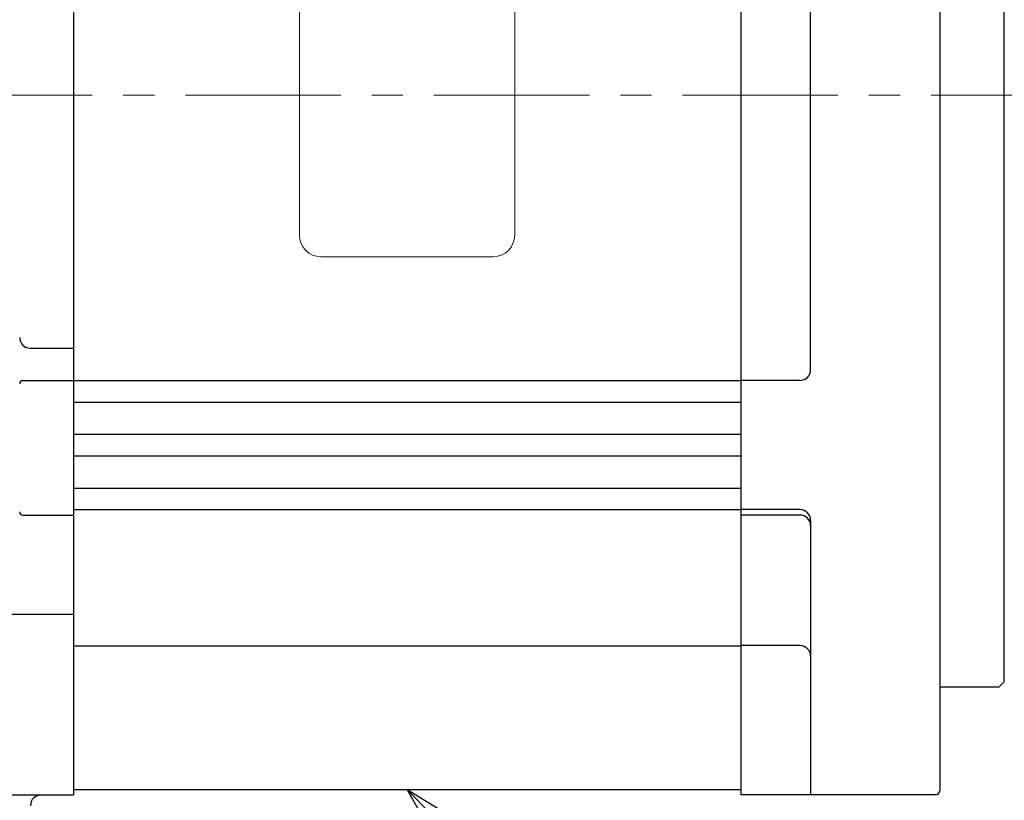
# Model space of a CAD drawing. Header units: millimetres. Extents: x 0 to 1071, y 0 to 742.
# Tile 107 of 127: x 339 to 431, y 422 to 495. Entities that reach past the tile are written whole.
import ezdxf

# ---------------------------------------------------------------- set-up
doc = ezdxf.new("R2010")
doc.units = ezdxf.units.MM
doc.header["$LTSCALE"] = 0.454724
doc.linetypes.add('CENTER', pattern=[50.8, 31.75, -6.35, 6.35, -6.35])
doc.layers.add('NoLayerName_001', color=7, linetype='Continuous')
doc.styles.get("Standard").update_dxf_attribs({"font": 'txt', "bigfont": 'extfont2'})
doc.dimstyles.get("Standard").update_dxf_attribs({"dimtxt": 2.5, "dimasz": 2.5, "dimexe": 1, "dimexo": 1, "dimtad": 1, "dimdec": 3, "dimzin": 0, "dimdsep": 46, "dimtxsty": 'Standard', "dimcen": 2.5, "dimadec": 3, "dimazin": 0, "dimtfac": 0.75, "dimtdec": 3, "dimtmove": 0, "dimatfit": 3, "dimfxl": 1, "dimarcsym": 0})

# ---------------------------------------------------------------- blocks, each defined once
blk = doc.blocks.new('_OPEN30')
at = {"color": 0, "linetype": 'ByBlock', "lineweight": -2}
for p, q in [((-1, 0.267949), (0, 0)), ((0, 0), (-1, -0.267949)), ((0, 0), (-1, 0))]:
    blk.add_line(p, q, dxfattribs=at)
blk = doc.blocks.new('*D134')
at = {"layer": 'Defpoints', "color": 0}
for p in [(430.5, 542.5), (543.75, 542.5), (430.5, 432.5)]:
    blk.add_point(p, dxfattribs=at)
at = {"layer": 'NoLayerName_001', "color": 0, "linetype": 'Continuous', "lineweight": 13}
for p, q in [((433, 542.5), (546.25, 542.5)), ((543.75, 436.25), (543.75, 538.75)), ((433, 432.5), (546.25, 432.5))]:
    blk.add_line(p, q, dxfattribs=at)
at = {"layer": 'NoLayerName_001', "color": 0, "lineweight": 13, "xscale": 3.75, "yscale": 3.75, "zscale": 3.75}
for p, rotation in [((543.75, 542.5), 90), ((543.75, 432.5), 270)]:
    blk.add_blockref('_OPEN30', p, dxfattribs=dict(at, rotation=rotation))
at = {"layer": 'NoLayerName_001', "color": 0, "lineweight": 13, "insert": (533.087, 487.5), "char_height": 8.75, "attachment_point": 5, "rotation": 90}
blk.add_mtext('\\A1;\\W0.8000;%%c110{\\H6.836375;\\S 0^ -0.035;}', dxfattribs=at)
blk = doc.blocks.new('*D141')
at = {"layer": 'Defpoints', "color": 0}
for p in [(425, 422.9), (340.05, 368.6), (425, 343.75)]:
    blk.add_point(p, dxfattribs=at)
at = {"layer": 'NoLayerName_001', "color": 0, "linetype": 'Continuous', "lineweight": 13}
for p, q in [((425, 420.4), (425, 341.25)), ((340.05, 366.1), (340.05, 341.25)), ((343.8, 343.75), (421.25, 343.75))]:
    blk.add_line(p, q, dxfattribs=at)
at = {"layer": 'NoLayerName_001', "color": 0, "lineweight": 13, "xscale": 3.75, "yscale": 3.75, "zscale": 3.75, "rotation": 180}
blk.add_blockref('_OPEN30', (340.05, 343.75), dxfattribs=at)
at = {"layer": 'NoLayerName_001', "color": 0, "lineweight": 13, "xscale": 3.75, "yscale": 3.75, "zscale": 3.75}
blk.add_blockref('_OPEN30', (425, 343.75), dxfattribs=at)
at = {"layer": 'NoLayerName_001', "color": 0, "lineweight": 13, "insert": (382.525, 351.434), "char_height": 8.75, "attachment_point": 5}
blk.add_mtext('\\W0.8000;８５', dxfattribs=at)
blk = doc.blocks.new('*D142')
at = {"layer": 'Defpoints', "color": 0}
for p in [(284, 427.831), (425, 422.9), (284, 325)]:
    blk.add_point(p, dxfattribs=at)
at = {"layer": 'NoLayerName_001', "color": 0, "linetype": 'Continuous', "lineweight": 13}
for p, q in [((284, 425.331), (284, 322.5)), ((425, 420.4), (425, 322.5)), ((421.25, 325), (287.75, 325))]:
    blk.add_line(p, q, dxfattribs=at)
at = {"layer": 'NoLayerName_001', "color": 0, "lineweight": 13, "xscale": 3.75, "yscale": 3.75, "zscale": 3.75, "rotation": 180}
blk.add_blockref('_OPEN30', (284, 325), dxfattribs=at)
at = {"layer": 'NoLayerName_001', "color": 0, "lineweight": 13, "xscale": 3.75, "yscale": 3.75, "zscale": 3.75}
blk.add_blockref('_OPEN30', (425, 325), dxfattribs=at)
at = {"layer": 'NoLayerName_001', "color": 0, "lineweight": 13, "insert": (354.5, 332.063), "char_height": 8.75, "attachment_point": 5}
blk.add_mtext('\\W0.8000;141', dxfattribs=at)

msp = doc.modelspace()

# ---------------------------------------------------------------- linework, layer by layer
at = {"layer": 'NoLayerName_001', "color": 7, "linetype": 'Continuous', "lineweight": 25}
for p, q in [((344.5, 552.5), (344.5, 422.5)), ((406.5, 552.5), (406.5, 422.5)), ((425, 552.1), (425, 422.9)), ((431, 433), (431, 542)), ((413, 462), (413, 513)), ((340.5, 464), (344.5, 464)), ((339.8, 461), (344.5, 461)), ((344.5, 461), (406.5, 461)), ((412, 461), (406.5, 461)), ((344.5, 459), (406.5, 459)), ((344.5, 456), (406.5, 456)), ((344.5, 454), (406.5, 454)), ((344.5, 451), (406.5, 451)), ((339.8, 448.5), (344.5, 448.5)), ((344.5, 449), (406.5, 449)), ((412, 449), (406.5, 449)), ((412, 448.5), (406.5, 448.5)), ((413, 448), (413, 422.5)), ((333.8, 439.3025), (344.5, 439.3025)), ((344.5, 436.352), (406.5, 436.352)), ((412, 436.378), (406.5, 436.378)), ((431, 433), (430.5, 432.5)), ((431, 433), (430.5, 432.5)), ((430.5, 432.5), (425, 432.5)), ((344.5, 423), (406.5, 423)), ((333.8, 422.5), (344.5, 422.5)), ((424.6, 422.5), (406.5, 422.5))]:
    msp.add_line(p, q, dxfattribs=at)
at = {"layer": 'NoLayerName_001', "color": 4, "linetype": 'Continuous', "lineweight": 13}
for p, q in [((365.5, 474.5), (365.5, 500.5)), ((385.5, 474.5), (385.5, 500.5)), ((383.5, 472.5), (367.5, 472.5))]:
    msp.add_line(p, q, dxfattribs=at)
at = {"layer": 'NoLayerName_001', "color": 4, "linetype": 'CENTER', "lineweight": 13}
msp.add_line((262.5, 487.5), (492.9999, 487.5), dxfattribs=at)
at = {"layer": 'NoLayerName_001', "color": 4, "linetype": 'Continuous', "lineweight": 13}
for centre, start, end in [((367.5, 474.5), 180, 270), ((383.5, 474.5), 270, 0)]:
    msp.add_arc(centre, 2, start, end, dxfattribs=at)
at = {"layer": 'NoLayerName_001', "color": 7, "linetype": 'Continuous', "lineweight": 25}
for centre, radius, start, end in [((340.5, 465), 1, 180, 270), ((412, 462), 1, 270, 0), ((339.8, 460.7), 0.3, 90, 180), ((339.8, 448.8), 0.3, 180, 270), ((412, 448), 1, 0, 90), ((412, 447.5), 1, 0, 90), ((412, 435.378), 1, 0, 90), ((424.6, 422.9), 0.4, 270, 0), ((341.5, 421.5), 1, 90, 180)]:
    msp.add_arc(centre, radius, start, end, dxfattribs=at)

# ---------------------------------------------------------------- dimensions: what is measured, and where the dimension line sits
at = {"layer": 'NoLayerName_001', "color": 3, "linetype": 'Continuous', "lineweight": 13}
for base, p1, p2, angle, override, picture, middle in [((543.75, 542.5), (430.5, 432.5), (430.5, 542.5), 90, {"dimtxt": 8.75, "dimasz": 3.75, "dimexe": 2.5, "dimexo": 2.5, "dimgap": 2.5, "dimzin": 8, "dimpost": '%%c<>', "dimblk": 'OPEN30', "dimclrd": 0, "dimclre": 0, "dimclrt": 0, "dimtol": 1, "dimtp": 0, "dimtm": 0.035, "dimtfac": 0.7813, "dimtolj": 1, "dimlwd": 13, "dimlwe": 13}, '*D134', (543.75, 487.5)), ((284, 325), (425, 422.9), (284, 427.8308), 180, {"dimtxt": 8.75, "dimasz": 3.75, "dimexe": 2.5, "dimexo": 2.5, "dimgap": 2.5, "dimzin": 8, "dimblk": 'OPEN30', "dimclrd": 0, "dimclre": 0, "dimclrt": 0, "dimtp": 0, "dimtm": 0, "dimlwd": 13, "dimlwe": 13}, '*D142', (354.5, 325))]:
    dim = msp.add_linear_dim(base=base, p1=p1, p2=p2, angle=angle, text='\\W0.8000;<>', dimstyle='Standard', override=override, dxfattribs=at)
    dim.commit()
    dim.dimension.update_dxf_attribs({"geometry": picture, "text_midpoint": middle, "dimtype": 160})
dim = msp.add_linear_dim(base=(425, 343.75), p1=(340.0501, 368.6), p2=(425, 422.9), text='\\W0.8000;８５', dimstyle='Standard', override={"dimtxt": 8.75, "dimasz": 3.75, "dimexe": 2.5, "dimexo": 2.5, "dimgap": 2.5, "dimzin": 8, "dimblk": 'OPEN30', "dimclrd": 0, "dimclre": 0, "dimclrt": 0, "dimtp": 0, "dimtm": 0, "dimlwd": 13, "dimlwe": 13}, dxfattribs=at)
dim.commit()
dim.dimension.update_dxf_attribs({"geometry": '*D141', "text_midpoint": (382.525, 343.75), "dimtype": 160})

# ---------------------------------------------------------------- leaders
at = {"layer": 'NoLayerName_001', "color": 3, "linetype": 'Continuous', "lineweight": 13, "annotation_type": 0, "has_hookline": 1, "hookline_direction": 0, "text_width": 70.9135}
msp.add_leader([(375.5, 423), (432.5, 364.375), (437.5, 364.375)], dimstyle='Standard', override={"dimtxt": 8.75, "dimasz": 5, "dimldrblk": 'OPEN30'}, dxfattribs=at)

doc.saveas('drawing.dxf')
